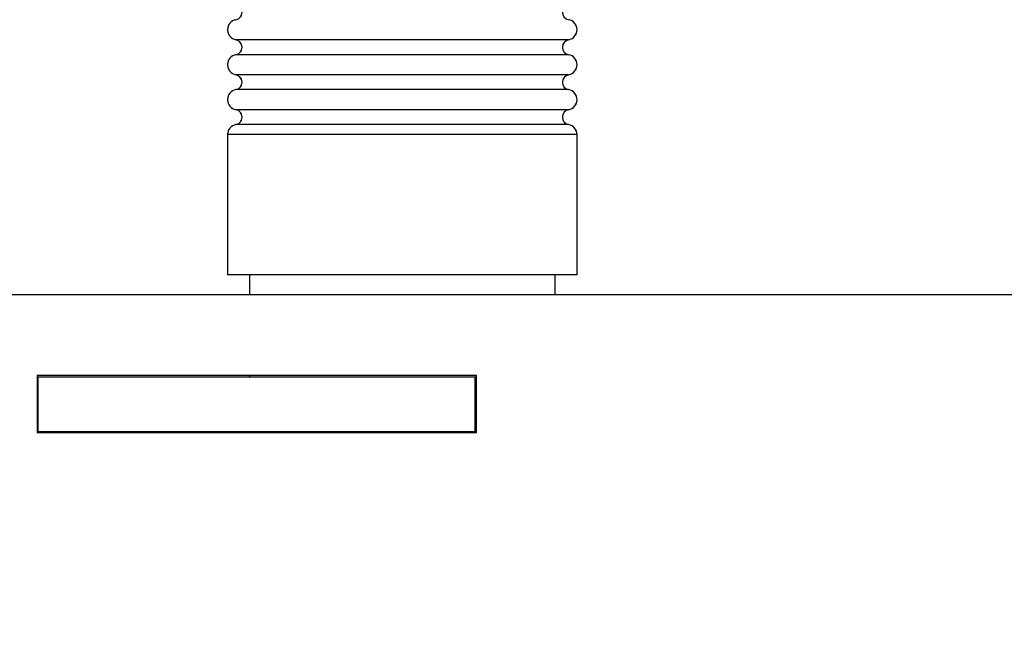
# Model space of a CAD drawing. Header units: inches. Extents: x 0.1 to 16.9, y 0.1 to 10.9.
# Tile 216 of 235: x 7.526 to 7.751, y 3.161 to 3.303. Entities that reach past the tile are written whole.
import ezdxf

# ---------------------------------------------------------------- set-up
doc = ezdxf.new("R2010")
doc.units = ezdxf.units.IN
doc.header["$MEASUREMENT"] = 0
doc.linetypes.add('PHANTOM', pattern=[0.49999999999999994, 0.25, -0.05, 0.05, -0.05, 0.05, -0.05])
doc.layers.add('FORMAT', color=7, linetype='Continuous')
doc.styles.add('SLDTEXTSTYLE0', font='TXT', dxfattribs={"width": 0.75})
doc.dimstyles.new('SLDDIMSTYLE5', dxfattribs={"dimtxt": 0.125, "dimasz": 0.13, "dimexe": 0, "dimexo": 0.0625, "dimgap": 0.03125, "dimtad": 0, "dimtih": 1, "dimtoh": 1, "dimlfac": 15, "dimrnd": 1e-09, "dimzin": 4, "dimdsep": 46, "dimtxsty": 'SLDTEXTSTYLE0', "dimsah": 1, "dimcen": 0.09, "dimadec": 0, "dimazin": 1, "dimtfac": 1, "dimtmove": 0, "dimatfit": 0, "dimfxl": 0, "dimfrac": 2, "dimtolj": 1, "dimtzin": 12, "dimarcsym": 0})
doc.dimstyles.new('SLDDIMSTYLE6', dxfattribs={"dimtxt": 0.125, "dimasz": 0.13, "dimexe": 0, "dimexo": 0.0625, "dimgap": 0.03125, "dimtad": 0, "dimtih": 1, "dimtoh": 1, "dimdec": 0, "dimlfac": 15, "dimrnd": 1e-09, "dimzin": 12, "dimdsep": 46, "dimtxsty": 'SLDTEXTSTYLE0', "dimsah": 1, "dimcen": 0.09, "dimadec": 0, "dimazin": 3, "dimtfac": 1, "dimtdec": 3, "dimtofl": 0, "dimtmove": 0, "dimatfit": 3, "dimfxl": 0, "dimfrac": 2, "dimtolj": 1, "dimtzin": 12, "dimarcsym": 0})

# ---------------------------------------------------------------- blocks, each defined once
blk = doc.blocks.new('_D_21')
at = {"layer": 'FORMAT'}
for p, q in [((7.424901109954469, 4.15645176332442), (7.38681517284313, 4.15645176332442)), ((7.38681517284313, 4.15645176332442), (7.38681517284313, 3.958014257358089)), ((7.748165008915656, 4.15645176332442), (7.786250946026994, 4.15645176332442)), ((7.786250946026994, 4.15645176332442), (7.786250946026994, 3.958014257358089)), ((6.396999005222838, 3.976417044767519), (6.146999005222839, 3.976417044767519)), ((6.596999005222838, 3.976417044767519), (7.305282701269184, 3.976417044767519)), ((7.38681517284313, 3.958014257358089), (7.424901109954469, 3.958014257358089)), ((7.786250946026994, 3.958014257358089), (7.748165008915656, 3.958014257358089))]:
    blk.add_line(p, q, dxfattribs=at)
for points in [[(6.396999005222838, 3.976417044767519), (6.266999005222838, 3.996417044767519), (6.266999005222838, 3.956417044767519)], [(6.596999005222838, 3.976417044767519), (6.726999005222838, 3.956417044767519), (6.726999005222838, 3.996417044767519)]]:
    blk.add_solid(points, dxfattribs=at)
at = {"layer": 'FORMAT', "char_height": 0.125, "attachment_point": 1, "style": 'SLDTEXTSTYLE0'}
for s, insert in [('76.2', (7.424901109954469, 4.119147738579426)), ('%%c', (7.33064329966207, 3.93212516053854)), ('3.00', (7.519158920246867, 3.93212516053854))]:
    blk.add_mtext(s, dxfattribs=dict(at, insert=insert))
blk = doc.blocks.new('_D_22')
at = {"layer": 'FORMAT'}
for p, q in [((9.091028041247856, 9.137113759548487), (4.715359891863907, 9.137113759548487)), ((4.840359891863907, 9.137113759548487), (4.840359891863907, 7.143798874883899)), ((4.655637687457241, 7.118408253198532), (4.617551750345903, 7.118408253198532)), ((4.617551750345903, 7.118408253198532), (4.617551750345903, 6.919970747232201)), ((5.025082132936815, 7.118408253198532), (5.063168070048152, 7.118408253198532)), ((5.063168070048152, 7.118408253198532), (5.063168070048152, 6.919970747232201)), ((4.617551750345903, 6.919970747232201), (4.655637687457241, 6.919970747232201)), ((5.063168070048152, 6.919970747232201), (5.025082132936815, 6.919970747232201)), ((4.840359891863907, 2.973790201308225), (4.840359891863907, 6.73294819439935)), ((7.471999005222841, 2.973790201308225), (4.715359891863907, 2.973790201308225))]:
    blk.add_line(p, q, dxfattribs=at)
for points in [[(4.840359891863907, 9.137113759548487), (4.820359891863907, 9.007113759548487), (4.860359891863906, 9.007113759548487)], [(4.840359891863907, 2.973790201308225), (4.860359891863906, 3.103790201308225), (4.820359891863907, 3.103790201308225)]]:
    blk.add_solid(points, dxfattribs=at)
at = {"layer": 'FORMAT', "char_height": 0.125, "attachment_point": 1, "style": 'SLDTEXTSTYLE0'}
for s, insert in [('2348', (4.655637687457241, 7.081104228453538)), ('92', (4.747998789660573, 6.894081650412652))]:
    blk.add_mtext(s, dxfattribs=dict(at, insert=insert))

msp = doc.modelspace()

# ---------------------------------------------------------------- linework, layer by layer
at = {"color": 7, "linetype": 'Continuous', "lineweight": 25}
for p, q in [((7.613599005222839, 3.298799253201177), (7.57551157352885, 3.298799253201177)), ((7.651686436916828, 3.298799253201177), (7.613599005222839, 3.298799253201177)), ((7.613599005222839, 3.295389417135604), (7.57551157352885, 3.295389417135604)), ((7.651686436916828, 3.295389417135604), (7.613599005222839, 3.295389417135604)), ((7.613599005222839, 3.290799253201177), (7.57551157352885, 3.290799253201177)), ((7.651686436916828, 3.290799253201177), (7.613599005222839, 3.290799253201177)), ((7.613599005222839, 3.287389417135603), (7.57551157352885, 3.287389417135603)), ((7.651686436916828, 3.287389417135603), (7.613599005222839, 3.287389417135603)), ((7.613599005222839, 3.282799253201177), (7.57551157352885, 3.282799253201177)), ((7.651686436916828, 3.282799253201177), (7.613599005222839, 3.282799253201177)), ((7.613599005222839, 3.279389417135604), (7.57551157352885, 3.279389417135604)), ((7.651686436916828, 3.279389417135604), (7.613599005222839, 3.279389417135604)), ((7.57359900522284, 3.27709433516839), (7.57359900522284, 3.245052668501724)), ((7.613599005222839, 3.27709433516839), (7.57359900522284, 3.27709433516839)), ((7.65359900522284, 3.27709433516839), (7.613599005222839, 3.27709433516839)), ((7.653599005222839, 3.245052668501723), (7.65359900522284, 3.27709433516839)), ((7.613599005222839, 3.245052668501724), (7.57359900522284, 3.245052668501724)), ((7.578599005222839, 3.245052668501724), (7.578599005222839, 3.240456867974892)), ((7.653599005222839, 3.245052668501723), (7.613599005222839, 3.245052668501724)), ((7.648599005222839, 3.240456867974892), (7.648599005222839, 3.245052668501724)), ((8.34699900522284, 3.240456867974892), (7.521999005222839, 3.240456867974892)), ((7.630599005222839, 3.221969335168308), (7.530065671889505, 3.221969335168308)), ((7.530065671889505, 3.221969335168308), (7.530065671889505, 3.208969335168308)), ((7.530065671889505, 3.221719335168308), (7.530265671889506, 3.221719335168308)), ((7.530265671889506, 3.209219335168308), (7.530265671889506, 3.221719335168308)), ((7.530265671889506, 3.221719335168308), (7.630265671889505, 3.221719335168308)), ((7.578599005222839, 3.221969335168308), (7.578599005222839, 3.221719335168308)), ((7.630265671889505, 3.209219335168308), (7.630265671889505, 3.221719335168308)), ((7.630265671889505, 3.221719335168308), (7.630599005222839, 3.221719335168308)), ((7.630599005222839, 3.208969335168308), (7.630599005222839, 3.221969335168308)), ((7.530065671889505, 3.209219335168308), (7.530265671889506, 3.209219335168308)), ((7.530065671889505, 3.208969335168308), (7.630599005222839, 3.208969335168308)), ((7.530265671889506, 3.209219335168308), (7.630265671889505, 3.209219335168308)), ((7.630265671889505, 3.209219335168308), (7.630599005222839, 3.209219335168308))]:
    msp.add_line(p, q, dxfattribs=at)
at = {"color": 7, "linetype": 'PHANTOM', "lineweight": 18}
for p, q in [((7.613599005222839, 3.298799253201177), (7.57551157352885, 3.298799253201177)), ((7.613599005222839, 3.298799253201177), (7.57551157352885, 3.298799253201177)), ((7.613599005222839, 3.298799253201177), (7.57551157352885, 3.298799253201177)), ((7.651686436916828, 3.298799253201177), (7.613599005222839, 3.298799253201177)), ((7.651686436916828, 3.298799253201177), (7.613599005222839, 3.298799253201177)), ((7.651686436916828, 3.298799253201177), (7.613599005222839, 3.298799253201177)), ((7.613599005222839, 3.295389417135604), (7.57551157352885, 3.295389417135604)), ((7.613599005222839, 3.295389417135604), (7.57551157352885, 3.295389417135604)), ((7.613599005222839, 3.295389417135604), (7.57551157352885, 3.295389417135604)), ((7.651686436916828, 3.295389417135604), (7.613599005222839, 3.295389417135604)), ((7.651686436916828, 3.295389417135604), (7.613599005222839, 3.295389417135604)), ((7.651686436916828, 3.295389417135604), (7.613599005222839, 3.295389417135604)), ((7.613599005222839, 3.290799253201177), (7.57551157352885, 3.290799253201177)), ((7.613599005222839, 3.290799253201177), (7.57551157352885, 3.290799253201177)), ((7.613599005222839, 3.290799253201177), (7.57551157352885, 3.290799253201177)), ((7.651686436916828, 3.290799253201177), (7.613599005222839, 3.290799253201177)), ((7.651686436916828, 3.290799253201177), (7.613599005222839, 3.290799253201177)), ((7.651686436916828, 3.290799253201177), (7.613599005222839, 3.290799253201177)), ((7.613599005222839, 3.287389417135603), (7.57551157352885, 3.287389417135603)), ((7.613599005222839, 3.287389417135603), (7.57551157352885, 3.287389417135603)), ((7.613599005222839, 3.287389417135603), (7.57551157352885, 3.287389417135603)), ((7.651686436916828, 3.287389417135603), (7.613599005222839, 3.287389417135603)), ((7.651686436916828, 3.287389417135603), (7.613599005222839, 3.287389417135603)), ((7.651686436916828, 3.287389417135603), (7.613599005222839, 3.287389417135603)), ((7.613599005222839, 3.282799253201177), (7.57551157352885, 3.282799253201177)), ((7.613599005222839, 3.282799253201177), (7.57551157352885, 3.282799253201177)), ((7.613599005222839, 3.282799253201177), (7.57551157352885, 3.282799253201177)), ((7.651686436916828, 3.282799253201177), (7.613599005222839, 3.282799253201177)), ((7.651686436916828, 3.282799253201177), (7.613599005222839, 3.282799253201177)), ((7.651686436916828, 3.282799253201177), (7.613599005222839, 3.282799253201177)), ((7.613599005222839, 3.279389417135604), (7.57551157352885, 3.279389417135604)), ((7.613599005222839, 3.279389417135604), (7.57551157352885, 3.279389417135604)), ((7.613599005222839, 3.279389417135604), (7.57551157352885, 3.279389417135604)), ((7.651686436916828, 3.279389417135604), (7.613599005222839, 3.279389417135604)), ((7.651686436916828, 3.279389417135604), (7.613599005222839, 3.279389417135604)), ((7.651686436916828, 3.279389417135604), (7.613599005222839, 3.279389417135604)), ((7.57359900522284, 3.27709433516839), (7.57359900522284, 3.245052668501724)), ((7.613599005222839, 3.27709433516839), (7.57359900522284, 3.27709433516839)), ((7.57359900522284, 3.27709433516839), (7.57359900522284, 3.245052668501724)), ((7.613599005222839, 3.27709433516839), (7.57359900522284, 3.27709433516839)), ((7.57359900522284, 3.27709433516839), (7.57359900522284, 3.245052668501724)), ((7.613599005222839, 3.27709433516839), (7.57359900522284, 3.27709433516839)), ((7.65359900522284, 3.27709433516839), (7.613599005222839, 3.27709433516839)), ((7.65359900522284, 3.27709433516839), (7.613599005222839, 3.27709433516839)), ((7.65359900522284, 3.27709433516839), (7.613599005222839, 3.27709433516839)), ((7.653599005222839, 3.245052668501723), (7.65359900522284, 3.27709433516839)), ((7.653599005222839, 3.245052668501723), (7.65359900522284, 3.27709433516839)), ((7.653599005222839, 3.245052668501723), (7.65359900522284, 3.27709433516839)), ((7.613599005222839, 3.245052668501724), (7.57359900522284, 3.245052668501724)), ((7.613599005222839, 3.245052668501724), (7.57359900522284, 3.245052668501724)), ((7.613599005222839, 3.245052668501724), (7.57359900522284, 3.245052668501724)), ((7.578599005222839, 3.245052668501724), (7.578599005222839, 3.240456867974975)), ((7.578599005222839, 3.245052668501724), (7.578599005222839, 3.240456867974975)), ((7.578599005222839, 3.245052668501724), (7.578599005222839, 3.240456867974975)), ((7.653599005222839, 3.245052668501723), (7.613599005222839, 3.245052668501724)), ((7.653599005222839, 3.245052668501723), (7.613599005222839, 3.245052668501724)), ((7.653599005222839, 3.245052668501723), (7.613599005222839, 3.245052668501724)), ((7.648599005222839, 3.240456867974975), (7.648599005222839, 3.245052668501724)), ((7.648599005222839, 3.240456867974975), (7.648599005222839, 3.245052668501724)), ((7.648599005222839, 3.240456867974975), (7.648599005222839, 3.245052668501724)), ((8.34699900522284, 3.240456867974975), (7.521999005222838, 3.240456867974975)), ((8.34699900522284, 3.240456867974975), (7.521999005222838, 3.240456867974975)), ((8.34699900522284, 3.240456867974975), (7.521999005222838, 3.240456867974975)), ((7.630599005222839, 3.22196933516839), (7.530065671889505, 3.22196933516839)), ((7.530065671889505, 3.22196933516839), (7.530065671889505, 3.20896933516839)), ((7.630599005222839, 3.22196933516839), (7.530065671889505, 3.22196933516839)), ((7.530065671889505, 3.22196933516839), (7.530065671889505, 3.20896933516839)), ((7.630599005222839, 3.22196933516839), (7.530065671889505, 3.22196933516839)), ((7.530065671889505, 3.22196933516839), (7.530065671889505, 3.20896933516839)), ((7.530065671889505, 3.221719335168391), (7.530265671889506, 3.221719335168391)), ((7.530065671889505, 3.221719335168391), (7.530265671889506, 3.221719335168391)), ((7.530065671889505, 3.221719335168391), (7.530265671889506, 3.221719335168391)), ((7.530265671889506, 3.209219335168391), (7.530265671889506, 3.221719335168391)), ((7.530265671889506, 3.221719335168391), (7.630265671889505, 3.221719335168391)), ((7.530265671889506, 3.20921933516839), (7.530265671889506, 3.22171933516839)), ((7.530265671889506, 3.22171933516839), (7.630265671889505, 3.22171933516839)), ((7.530265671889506, 3.20921933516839), (7.530265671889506, 3.22171933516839)), ((7.530265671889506, 3.22171933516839), (7.630265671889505, 3.22171933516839)), ((7.578599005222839, 3.22196933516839), (7.578599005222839, 3.221719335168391)), ((7.578599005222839, 3.22196933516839), (7.578599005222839, 3.22171933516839)), ((7.578599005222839, 3.22196933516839), (7.578599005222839, 3.22171933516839)), ((7.630265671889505, 3.209219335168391), (7.630265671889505, 3.221719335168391)), ((7.630265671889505, 3.221719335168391), (7.630599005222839, 3.221719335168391)), ((7.630265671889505, 3.20921933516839), (7.630265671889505, 3.22171933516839)), ((7.630265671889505, 3.22171933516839), (7.630599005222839, 3.22171933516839)), ((7.630265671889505, 3.20921933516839), (7.630265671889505, 3.22171933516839)), ((7.630265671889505, 3.22171933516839), (7.630599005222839, 3.22171933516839)), ((7.630599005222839, 3.20896933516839), (7.630599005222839, 3.22196933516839)), ((7.630599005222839, 3.20896933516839), (7.630599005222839, 3.22196933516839)), ((7.630599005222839, 3.20896933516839), (7.630599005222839, 3.22196933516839)), ((7.530065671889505, 3.209219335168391), (7.530265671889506, 3.209219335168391)), ((7.530065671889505, 3.209219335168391), (7.530265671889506, 3.209219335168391)), ((7.530065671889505, 3.209219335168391), (7.530265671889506, 3.209219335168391)), ((7.530065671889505, 3.20896933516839), (7.630599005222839, 3.20896933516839)), ((7.530065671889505, 3.20896933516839), (7.630599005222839, 3.20896933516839)), ((7.530065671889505, 3.20896933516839), (7.630599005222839, 3.20896933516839)), ((7.530265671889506, 3.209219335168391), (7.630265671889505, 3.209219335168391)), ((7.530265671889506, 3.20921933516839), (7.630265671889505, 3.20921933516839)), ((7.530265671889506, 3.20921933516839), (7.630265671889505, 3.20921933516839)), ((7.630265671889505, 3.209219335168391), (7.630599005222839, 3.209219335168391)), ((7.630265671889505, 3.20921933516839), (7.630599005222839, 3.20921933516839)), ((7.630265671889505, 3.20921933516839), (7.630599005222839, 3.20921933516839))]:
    msp.add_line(p, q, dxfattribs=at)
at = {"color": 7, "linetype": 'Continuous', "lineweight": 25}
for centre, radius, start, end in [((7.575199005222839, 3.305094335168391), 0.001733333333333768, 280.3888578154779, 79.61114218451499), ((7.651999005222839, 3.305094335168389), 0.001733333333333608, 100.3888578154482, 259.6111421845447), ((7.575932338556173, 3.30109433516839), 0.002333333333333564, 100.3888578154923, 259.6111421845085), ((7.651265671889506, 3.30109433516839), 0.002333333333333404, 280.3888578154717, 79.61114218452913), ((7.575199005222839, 3.29709433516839), 0.001733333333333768, 280.3888578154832, 79.61114218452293), ((7.651999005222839, 3.29709433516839), 0.001733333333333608, 100.3888578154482, 259.6111421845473), ((7.575932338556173, 3.29309433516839), 0.002333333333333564, 100.3888578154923, 259.6111421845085), ((7.651265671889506, 3.29309433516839), 0.002333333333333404, 280.3888578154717, 79.61114218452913), ((7.575199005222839, 3.28909433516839), 0.001733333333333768, 280.3888578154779, 79.61114218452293), ((7.651999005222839, 3.28909433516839), 0.001733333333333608, 100.3888578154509, 259.6111421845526), ((7.575932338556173, 3.28509433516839), 0.002333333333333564, 100.3888578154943, 259.6111421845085), ((7.651265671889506, 3.28509433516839), 0.002333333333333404, 280.3888578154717, 79.61114218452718), ((7.575199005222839, 3.28109433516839), 0.001733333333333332, 280.3888578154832, 79.61114218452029), ((7.651999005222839, 3.28109433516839), 0.001733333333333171, 100.3888578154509, 259.6111421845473), ((7.575932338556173, 3.27709433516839), 0.002333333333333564, 100.3888578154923, 180), ((7.651265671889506, 3.27709433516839), 0.00233333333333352, 0, 79.61114218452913)]:
    msp.add_arc(centre, radius, start, end, dxfattribs=at)
at = {"color": 7, "linetype": 'PHANTOM', "lineweight": 18}
for centre, radius, start, end in [((7.575199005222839, 3.305094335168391), 0.001733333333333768, 280.3888578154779, 79.61114218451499), ((7.575199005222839, 3.305094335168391), 0.001733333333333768, 280.3888578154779, 79.61114218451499), ((7.575199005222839, 3.305094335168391), 0.001733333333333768, 280.3888578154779, 79.61114218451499), ((7.651999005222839, 3.305094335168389), 0.001733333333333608, 100.3888578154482, 259.6111421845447), ((7.651999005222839, 3.305094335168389), 0.001733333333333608, 100.3888578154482, 259.6111421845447), ((7.651999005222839, 3.305094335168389), 0.001733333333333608, 100.3888578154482, 259.6111421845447), ((7.575932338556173, 3.30109433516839), 0.002333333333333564, 100.3888578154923, 259.6111421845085), ((7.575932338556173, 3.30109433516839), 0.002333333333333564, 100.3888578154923, 259.6111421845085), ((7.575932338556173, 3.30109433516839), 0.002333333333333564, 100.3888578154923, 259.6111421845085), ((7.651265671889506, 3.30109433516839), 0.002333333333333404, 280.3888578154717, 79.61114218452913), ((7.651265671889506, 3.30109433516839), 0.002333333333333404, 280.3888578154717, 79.61114218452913), ((7.651265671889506, 3.30109433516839), 0.002333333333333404, 280.3888578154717, 79.61114218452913), ((7.575199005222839, 3.29709433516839), 0.001733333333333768, 280.3888578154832, 79.61114218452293), ((7.575199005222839, 3.29709433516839), 0.001733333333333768, 280.3888578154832, 79.61114218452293), ((7.575199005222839, 3.29709433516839), 0.001733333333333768, 280.3888578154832, 79.61114218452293), ((7.651999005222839, 3.29709433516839), 0.001733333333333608, 100.3888578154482, 259.6111421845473), ((7.651999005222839, 3.29709433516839), 0.001733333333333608, 100.3888578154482, 259.6111421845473), ((7.651999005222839, 3.29709433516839), 0.001733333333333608, 100.3888578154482, 259.6111421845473), ((7.575932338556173, 3.29309433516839), 0.002333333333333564, 100.3888578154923, 259.6111421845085), ((7.575932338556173, 3.29309433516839), 0.002333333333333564, 100.3888578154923, 259.6111421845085), ((7.575932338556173, 3.29309433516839), 0.002333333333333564, 100.3888578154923, 259.6111421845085), ((7.651265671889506, 3.29309433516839), 0.002333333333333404, 280.3888578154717, 79.61114218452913), ((7.651265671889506, 3.29309433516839), 0.002333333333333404, 280.3888578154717, 79.61114218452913), ((7.651265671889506, 3.29309433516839), 0.002333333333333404, 280.3888578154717, 79.61114218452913), ((7.575199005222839, 3.28909433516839), 0.001733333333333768, 280.3888578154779, 79.61114218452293), ((7.575199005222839, 3.28909433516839), 0.001733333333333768, 280.3888578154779, 79.61114218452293), ((7.575199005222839, 3.28909433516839), 0.001733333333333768, 280.3888578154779, 79.61114218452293), ((7.651999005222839, 3.28909433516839), 0.001733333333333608, 100.3888578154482, 259.6111421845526), ((7.651999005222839, 3.28909433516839), 0.001733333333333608, 100.3888578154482, 259.6111421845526), ((7.651999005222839, 3.28909433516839), 0.001733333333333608, 100.3888578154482, 259.6111421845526), ((7.575932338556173, 3.28509433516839), 0.002333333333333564, 100.3888578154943, 259.6111421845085), ((7.575932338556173, 3.28509433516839), 0.002333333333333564, 100.3888578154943, 259.6111421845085), ((7.575932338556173, 3.28509433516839), 0.002333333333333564, 100.3888578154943, 259.6111421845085), ((7.651265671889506, 3.28509433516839), 0.002333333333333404, 280.3888578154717, 79.61114218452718), ((7.651265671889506, 3.28509433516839), 0.002333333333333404, 280.3888578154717, 79.61114218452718), ((7.651265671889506, 3.28509433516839), 0.002333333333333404, 280.3888578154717, 79.61114218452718), ((7.575199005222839, 3.28109433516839), 0.001733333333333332, 280.3888578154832, 79.61114218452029), ((7.575199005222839, 3.28109433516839), 0.001733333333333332, 280.3888578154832, 79.61114218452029), ((7.575199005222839, 3.28109433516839), 0.001733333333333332, 280.3888578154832, 79.61114218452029), ((7.651999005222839, 3.28109433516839), 0.001733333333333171, 100.3888578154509, 259.6111421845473), ((7.651999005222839, 3.28109433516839), 0.001733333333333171, 100.3888578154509, 259.6111421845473), ((7.651999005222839, 3.28109433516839), 0.001733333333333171, 100.3888578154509, 259.6111421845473), ((7.575932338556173, 3.27709433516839), 0.002333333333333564, 100.3888578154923, 180), ((7.575932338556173, 3.27709433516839), 0.002333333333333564, 100.3888578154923, 180), ((7.575932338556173, 3.27709433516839), 0.002333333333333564, 100.3888578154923, 180), ((7.651265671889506, 3.27709433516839), 0.00233333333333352, 0, 79.61114218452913), ((7.651265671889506, 3.27709433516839), 0.00233333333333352, 0, 79.61114218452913), ((7.651265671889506, 3.27709433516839), 0.00233333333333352, 0, 79.61114218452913)]:
    msp.add_arc(centre, radius, start, end, dxfattribs=at)

# ---------------------------------------------------------------- dimensions: what is measured, and where the dimension line sits
at = {"layer": 'FORMAT'}
dim = msp.add_linear_dim(base=(4.840359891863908, 2.973790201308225), p1=(9.141028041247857, 9.137113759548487), p2=(7.52199900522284, 2.973790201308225), angle=90.0000000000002, dimstyle='SLDDIMSTYLE6', dxfattribs=at)
dim.commit()
dim.dimension.update_dxf_attribs({"geometry": '_D_22', "text_midpoint": (4.840359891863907, 6.938373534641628), "dimtype": 160})
dim = msp.add_linear_dim(base=(6.396999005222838, 3.97641704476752), p1=(6.596999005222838, 2.561290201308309), p2=(6.396999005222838, 2.561290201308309), text='%%c<>', dimstyle='SLDDIMSTYLE5', dxfattribs=at)
dim.commit()
dim.dimension.update_dxf_attribs({"geometry": '_D_21', "text_midpoint": (7.586533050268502, 3.97641704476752), "dimtype": 160})

doc.saveas('drawing.dxf')
